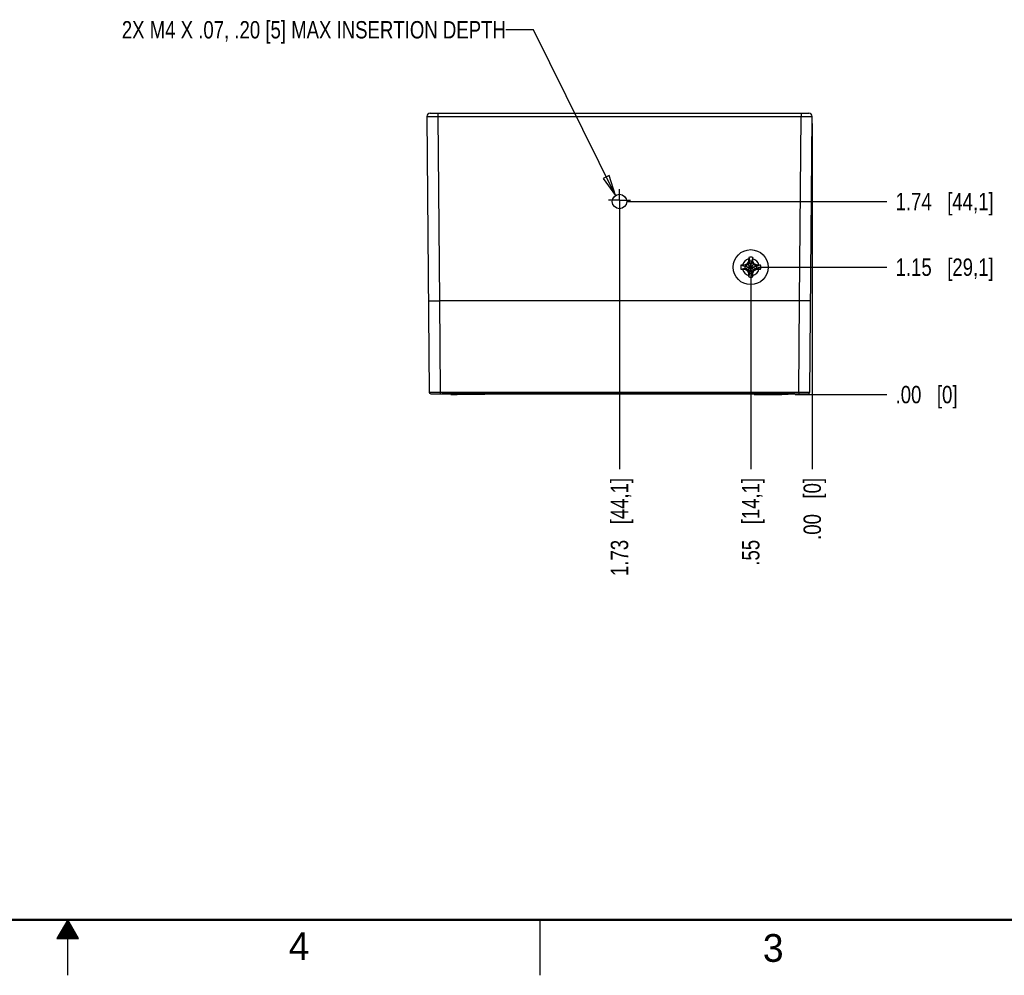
# Model space of a CAD drawing. Header units: inches. Extents: x 0 to 34, y 0 to 22.
# Tile 31 of 78: x 16.6 to 25.4, y 0 to 8.6. Entities that reach past the tile are written whole.
import ezdxf

# ---------------------------------------------------------------- set-up
doc = ezdxf.new("R2010")
doc.units = ezdxf.units.IN
doc.header["$LTSCALE"] = 1.87
doc.header["$MEASUREMENT"] = 0
doc.linetypes.add('CENTER', pattern=[0.6, 0.375, -0.075, 0.075, -0.075])
doc.layers.get('0').update_dxf_attribs({"linetype": 'CONTINUOUS'})
for name, color, linetype in [('02___PRT_ALL_AXES', 7, 'CONTINUOUS'), ('DETAIL', 7, 'CONTINUOUS'), ('DIMENSIONS', 7, 'CONTINUOUS')]:
    doc.layers.add(name, color=color, linetype=linetype)
doc.styles.get("Standard").update_dxf_attribs({"font": 'txt', "width": 0.8})
doc.styles.add('TEXTSTYLE_2', font='txt')
doc.dimstyles.new('DIMSTYLE_1', dxfattribs={"dimtxt": 0.15625, "dimasz": 0.1875, "dimexe": 0.125, "dimexo": 0.0625, "dimgap": 0.09, "dimtad": 0, "dimtih": 1, "dimtoh": 1, "dimzin": 4, "dimdsep": 46, "dimtxsty": 'STANDARD', "dimblk": 'CLOSED', "dimblk1": 'CLOSED', "dimblk2": 'CLOSED', "dimcen": 0.09, "dimadec": 0, "dimazin": 0, "dimtfac": 1, "dimtofl": 0, "dimtmove": 0, "dimatfit": 3, "dimldrblk": 'CLOSED', "dimfxl": 1, "dimtolj": 1, "dimtzin": 4, "dimarcsym": 0})
doc.dimstyles.get("Standard").update_dxf_attribs({"dimtxt": 0.15625, "dimasz": 0.1875, "dimexe": 0.125, "dimexo": 0.0625, "dimgap": 0.09, "dimtad": 0, "dimtih": 1, "dimtoh": 1, "dimdec": 3, "dimzin": 4, "dimdsep": 46, "dimtxsty": 'STANDARD', "dimblk": 'CLOSED', "dimblk1": 'CLOSED', "dimblk2": 'CLOSED', "dimcen": 0.09, "dimadec": 0, "dimazin": 0, "dimtp": 0.01, "dimtm": 0.01, "dimtfac": 1, "dimtdec": 3, "dimtofl": 0, "dimtmove": 0, "dimatfit": 3, "dimldrblk": 'CLOSED', "dimfxl": 1, "dimtolj": 1, "dimtzin": 4, "dimarcsym": 0})

# ---------------------------------------------------------------- blocks, each defined once
blk = doc.blocks.new('*D24')
at = {"layer": 'DIMENSIONS', "color": 2, "linetype": 'CONTINUOUS'}
blk.add_line((23.1463, 6.3099), (23.1463, 4.554), dxfattribs=at)
at = {"layer": 'DIMENSIONS', "color": 2, "linetype": 'CONTINUOUS', "insert": (23.0682, 4.4759), "char_height": 0.15625, "width": 1.28125, "attachment_point": 3, "rotation": 90, "line_spacing_factor": 0.9}
blk.add_mtext('.55{\\Ftxt.shx;\\W1.000000;\\H0.156250; }[14,1]', dxfattribs=at)
blk = doc.blocks.new('_CLOSED')
at = {"color": 0, "linetype": 'BYBLOCK'}
for p, q in [((0, 0), (-1, 0.167)), ((-1, 0.167), (-1, -0.167)), ((-1, -0.167), (0, 0)), ((-1, 0), (0, 0))]:
    blk.add_line(p, q, dxfattribs=at)
blk = doc.blocks.new('*D25')
at = {"layer": 'DIMENSIONS', "color": 2, "linetype": 'CONTINUOUS'}
blk.add_line((23.6994, 7.6659), (23.6994, 4.554), dxfattribs=at)
at = {"layer": 'DIMENSIONS', "color": 2, "linetype": 'CONTINUOUS', "insert": (23.6213, 4.4759), "char_height": 0.15625, "width": 0.90625, "attachment_point": 3, "rotation": 90, "line_spacing_factor": 0.9}
blk.add_mtext('.00{\\Ftxt.shx;\\W1.000000;\\H0.156250; }[0]', dxfattribs=at)
blk = doc.blocks.new('*D26')
at = {"layer": 'DIMENSIONS', "color": 2, "linetype": 'CONTINUOUS'}
blk.add_line((21.9652, 6.9005), (21.9652, 4.554), dxfattribs=at)
at = {"layer": 'DIMENSIONS', "color": 2, "linetype": 'CONTINUOUS', "insert": (21.8871, 4.4759), "char_height": 0.15625, "width": 1.40625, "attachment_point": 3, "rotation": 90, "line_spacing_factor": 0.9}
blk.add_mtext('1.73{\\Ftxt.shx;\\W1.000000;\\H0.156250; }[44,1]', dxfattribs=at)
blk = doc.blocks.new('*D27')
at = {"layer": 'DIMENSIONS', "color": 2, "linetype": 'CONTINUOUS'}
blk.add_line((23.2088, 6.3724), (24.3713, 6.3724), dxfattribs=at)
at = {"layer": 'DIMENSIONS', "color": 2, "linetype": 'CONTINUOUS', "insert": (24.4494, 6.4505), "char_height": 0.15625, "width": 1.40625, "attachment_point": 1, "line_spacing_factor": 0.9}
blk.add_mtext('1.15{\\Ftxt.shx;\\W1.000000;\\H0.156250; }[29,1]', dxfattribs=at)
blk = doc.blocks.new('*D28')
at = {"layer": 'DIMENSIONS', "color": 2, "linetype": 'CONTINUOUS'}
blk.add_line((23.5467, 5.2259), (24.3713, 5.2259), dxfattribs=at)
at = {"layer": 'DIMENSIONS', "color": 2, "linetype": 'CONTINUOUS', "insert": (24.4494, 5.304), "char_height": 0.15625, "width": 0.90625, "attachment_point": 1, "line_spacing_factor": 0.9}
blk.add_mtext('.00{\\Ftxt.shx;\\W1.000000;\\H0.156250; }[0]', dxfattribs=at)
blk = doc.blocks.new('*D29')
at = {"layer": 'DIMENSIONS', "color": 2, "linetype": 'CONTINUOUS'}
blk.add_line((22.0277, 6.963), (24.3713, 6.963), dxfattribs=at)
at = {"layer": 'DIMENSIONS', "color": 2, "linetype": 'CONTINUOUS', "insert": (24.4494, 7.0411), "char_height": 0.15625, "width": 1.40625, "attachment_point": 1, "line_spacing_factor": 0.9}
blk.add_mtext('1.74{\\Ftxt.shx;\\W1.000000;\\H0.156250; }[44,1]', dxfattribs=at)

msp = doc.modelspace()

# ---------------------------------------------------------------- linework, layer by layer
at = {"color": 7, "linetype": 'CONTINUOUS'}
for p, q in [((20.231, 7.7284), (20.2526, 5.2488)), ((20.261, 7.7586), (23.6694, 7.7586)), ((20.331, 7.7586), (20.331, 7.7292)), ((20.331, 7.7292), (20.3455, 6.0696)), ((20.331, 7.7292), (23.5994, 7.7292)), ((23.585, 6.0696), (23.5994, 7.7292)), ((23.5994, 7.7586), (23.5994, 7.7292)), ((23.6778, 5.2488), (23.6994, 7.7284)), ((23.0584, 6.3907), (23.0931, 6.3816)), ((23.0931, 6.3633), (23.1995, 6.3816)), ((23.0968, 6.3816), (23.0931, 6.3816)), ((23.0931, 6.3816), (23.1995, 6.3633)), ((23.0946, 6.3918), (23.0968, 6.3816)), ((23.1224, 6.3963), (23.0968, 6.3816)), ((23.0968, 6.3633), (23.1958, 6.3816)), ((23.0968, 6.3816), (23.1958, 6.3633)), ((23.1149, 6.4038), (23.1777, 6.341)), ((23.1149, 6.341), (23.1777, 6.4038)), ((23.1372, 6.4219), (23.1224, 6.3963)), ((23.1269, 6.4241), (23.1372, 6.4219)), ((23.1281, 6.4603), (23.1372, 6.4256)), ((23.1555, 6.3192), (23.1372, 6.4256)), ((23.1372, 6.4256), (23.1372, 6.4219)), ((23.1372, 6.3192), (23.1555, 6.4256)), ((23.1555, 6.3229), (23.1372, 6.4219)), ((23.1372, 6.3229), (23.1555, 6.4219)), ((23.1646, 6.4603), (23.1555, 6.4256)), ((23.1555, 6.4219), (23.1555, 6.4256)), ((23.1555, 6.4219), (23.1657, 6.4241)), ((23.1702, 6.3963), (23.1555, 6.4219)), ((23.1958, 6.3816), (23.1702, 6.3963)), ((23.198, 6.3918), (23.1958, 6.3816)), ((23.1995, 6.3816), (23.1958, 6.3816)), ((23.2342, 6.3907), (23.1995, 6.3816)), ((23.0584, 6.3542), (23.0931, 6.3633)), ((23.0931, 6.3633), (23.0968, 6.3633)), ((23.0946, 6.353), (23.0968, 6.3633)), ((23.0968, 6.3633), (23.1224, 6.3485)), ((23.1224, 6.3485), (23.1372, 6.3229)), ((23.1372, 6.3229), (23.1269, 6.3207)), ((23.1281, 6.2845), (23.1372, 6.3192)), ((23.1372, 6.3229), (23.1372, 6.3192)), ((23.1555, 6.3229), (23.1702, 6.3485)), ((23.1657, 6.3207), (23.1555, 6.3229)), ((23.1555, 6.3192), (23.1555, 6.3229)), ((23.1646, 6.2845), (23.1555, 6.3192)), ((23.1702, 6.3485), (23.1958, 6.3633)), ((23.1958, 6.3633), (23.1995, 6.3633)), ((23.1958, 6.3633), (23.198, 6.353)), ((23.2342, 6.3542), (23.1995, 6.3633)), ((20.2455, 6.0688), (20.3455, 6.0696)), ((20.3454, 6.0696), (20.3526, 5.2486)), ((23.585, 6.0696), (20.3454, 6.0696)), ((23.5778, 5.2486), (23.585, 6.0696)), ((23.685, 6.0688), (23.585, 6.0696)), ((20.2676, 5.2339), (23.6628, 5.2339)), ((20.3526, 5.2486), (20.3526, 5.2339)), ((20.3526, 5.2486), (23.5778, 5.2486)), ((20.3675, 5.2339), (20.3682, 5.2339)), ((20.3884, 5.2339), (20.3682, 5.2339)), ((20.3884, 5.2339), (20.3884, 5.2339)), ((23.542, 5.2339), (20.3884, 5.2339)), ((20.4462, 5.226), (20.4541, 5.2339)), ((20.4462, 5.2259), (20.4542, 5.2339)), ((20.6942, 5.2259), (20.6862, 5.2339)), ((20.6942, 5.226), (20.6863, 5.2339)), ((20.7542, 5.2261), (20.7464, 5.2339)), ((23.1762, 5.2261), (23.184, 5.2339)), ((23.2362, 5.226), (23.2441, 5.2339)), ((23.2362, 5.2259), (23.2442, 5.2339)), ((23.4842, 5.2259), (23.4762, 5.2339)), ((23.4842, 5.226), (23.4764, 5.2339)), ((23.5778, 5.2486), (23.5778, 5.2339)), ((23.6082, 5.2339), (23.6084, 5.2339)), ((20.4462, 5.226), (20.4463, 5.226)), ((20.4462, 5.2259), (20.5058, 5.2259)), ((20.6346, 5.2259), (20.5058, 5.2259)), ((20.6942, 5.2259), (20.6346, 5.2259)), ((20.6946, 5.2261), (20.6941, 5.2261)), ((20.6942, 5.226), (20.6941, 5.226)), ((20.7542, 5.2261), (20.6946, 5.2261)), ((23.1762, 5.2261), (23.2358, 5.2261)), ((23.2358, 5.2261), (23.2363, 5.2261)), ((23.2362, 5.226), (23.2363, 5.226)), ((23.2362, 5.2259), (23.2958, 5.2259)), ((23.2958, 5.2259), (23.4246, 5.2259)), ((23.4842, 5.2259), (23.4246, 5.2259)), ((23.4842, 5.226), (23.4841, 5.226))]:
    msp.add_line(p, q, dxfattribs=at)
at = {"color": 2, "linetype": 'CONTINUOUS'}
for p, q in [((17, 0.5), (16.902, 0.3303)), ((16.9712, 0.45), (17.0289, 0.45)), ((16.9769, 0.46), (17.0231, 0.46)), ((16.9827, 0.47), (17.0173, 0.47)), ((16.9885, 0.48), (17.0116, 0.48)), ((16.9942, 0.49), (17.0058, 0.49)), ((17.098, 0.3303), (17, 0.5)), ((17, 0), (17, 0.5)), ((21.25, 0), (21.25, 0.5)), ((16.9192, 0.36), (17.0808, 0.36)), ((16.925, 0.37), (17.0751, 0.37)), ((16.9307, 0.38), (17.0693, 0.38)), ((16.9365, 0.39), (17.0635, 0.39)), ((16.9423, 0.4), (17.0578, 0.4)), ((16.9481, 0.41), (17.052, 0.41)), ((16.9538, 0.42), (17.0462, 0.42)), ((16.9596, 0.43), (17.0404, 0.43)), ((16.9654, 0.44), (17.0347, 0.44)), ((16.902, 0.3303), (17.098, 0.3303)), ((16.9076, 0.34), (17.0924, 0.34)), ((16.9134, 0.35), (17.0866, 0.35))]:
    msp.add_line(p, q, dxfattribs=at)
at = {"color": 7, "linetype": 'CONTINUOUS', "const_width": 0.02}
msp.add_lwpolyline([(0.5, 0.5), (33.5, 0.5)], dxfattribs=at)
at = {"color": 7, "linetype": 'CONTINUOUS'}
for centre, radius in [((21.9652, 6.963), 0.065), ((23.1463, 6.3724), 0.1575)]:
    msp.add_circle(centre, radius, dxfattribs=at)
for centre, radius, start, end in [((20.261, 7.7286), 0.03, 90.00159, 180.49999), ((23.6694, 7.7286), 0.03, 359.5, 89.99214), ((23.1463, 6.3724), 0.0898, 168.26459, 191.73541), ((23.1014, 5.4839), 0.9078, 91.83478, 92.71597), ((23.1463, 6.3724), 0.0763, 104.27446, 165.72554), ((23.1422, 4.2268), 2.1656, 91.26037, 91.84911), ((23.1463, 6.3724), 0.054, 170.23635, 189.76365), ((24.3339, 4.315), 2.4185, 120.26678, 120.82524), ((25.2125, 5.1797), 2.4287, 149.17593, 149.73205), ((25.3164, 6.3758), 2.1901, 178.15418, 178.73634), ((24.058, 6.4164), 0.931, 177.29504, 178.15421), ((23.1463, 6.3724), 0.0898, 78.26459, 101.73541), ((23.1463, 6.3724), 0.054, 80.23635, 99.76365), ((22.2578, 6.4173), 0.9078, 1.83478, 2.71597), ((21.0007, 6.3765), 2.1656, 1.26037, 1.84911), ((23.1463, 6.3724), 0.0763, 14.27446, 75.72554), ((21.0889, 5.1848), 2.4185, 30.26678, 30.82524), ((21.9536, 4.3062), 2.4287, 59.17593, 59.73205), ((23.1497, 4.2023), 2.1901, 88.15418, 88.73634), ((23.1463, 6.3724), 0.054, 350.23635, 9.76365), ((23.1903, 5.4607), 0.931, 87.29504, 88.15421), ((23.1463, 6.3724), 0.0898, 348.26459, 11.73541), ((23.1024, 7.2841), 0.931, 267.29504, 268.15421), ((23.1463, 6.3724), 0.0763, 194.27446, 255.72554), ((23.1429, 8.5425), 2.1901, 268.15418, 268.73634), ((24.3391, 8.4386), 2.4287, 239.17593, 239.73205), ((25.2037, 7.56), 2.4185, 210.26678, 210.82524), ((25.2919, 6.3683), 2.1656, 181.26037, 181.84911), ((24.0348, 6.3275), 0.9078, 181.83478, 182.71597), ((23.1463, 6.3724), 0.054, 260.23635, 279.76365), ((22.2346, 6.3285), 0.931, 357.29504, 358.15421), ((23.1463, 6.3724), 0.0763, 284.27446, 345.72554), ((20.9762, 6.369), 2.1901, 358.15418, 358.73634), ((21.0801, 7.5652), 2.4287, 329.17593, 329.73205), ((21.9587, 8.4298), 2.4185, 300.26678, 300.82524), ((23.1504, 8.518), 2.1656, 271.26037, 271.84911), ((23.1912, 7.2609), 0.9078, 271.83478, 272.71597), ((23.1463, 6.3724), 0.0898, 258.26459, 281.73541), ((20.2676, 5.2489), 0.015, 180.49998, 269.99738), ((20.3682, 5.2437), 0.00984, 265.62055, 270.00042), ((23.6628, 5.2489), 0.015, 270, 359.5)]:
    msp.add_arc(centre, radius, start, end, dxfattribs=at)
for points, knots in [([(20.231, 7.7284), (20.231, 7.7284), (20.231, 7.7284), (20.231, 7.7284), (20.231, 7.7284), (20.231, 7.7284), (20.231, 7.7284), (20.231, 7.7284), (20.2311, 7.7284), (20.2311, 7.7284), (20.2312, 7.7284), (20.2312, 7.7284), (20.2313, 7.7284), (20.2315, 7.7284), (20.2316, 7.7284), (20.2317, 7.7284), (20.2319, 7.7284), (20.2321, 7.7284), (20.2325, 7.7285), (20.2329, 7.7285), (20.2334, 7.7285), (20.234, 7.7285), (20.2346, 7.7285), (20.2353, 7.7285), (20.236, 7.7285), (20.2368, 7.7286), (20.2377, 7.7286), (20.2389, 7.7286), (20.2406, 7.7286), (20.2429, 7.7286), (20.2453, 7.7287), (20.2479, 7.7287), (20.2507, 7.7287), (20.2537, 7.7288), (20.2569, 7.7288), (20.2603, 7.7288), (20.2639, 7.7288), (20.2689, 7.7289), (20.2756, 7.7289), (20.284, 7.729), (20.2928, 7.729), (20.302, 7.7291), (20.3115, 7.7291), (20.3212, 7.7291), (20.3277, 7.7291), (20.331, 7.7292)], [0, 0, 0, 0, 0.000037, 0.000066, 0.000102, 0.000201, 0.000337, 0.000509, 0.000718, 0.001248, 0.001928, 0.002758, 0.003738, 0.004867, 0.006146, 0.007574, 0.009152, 0.010879, 0.014779, 0.019272, 0.024356, 0.030027, 0.036283, 0.043118, 0.050531, 0.058514, 0.067065, 0.076178, 0.096067, 0.118134, 0.142325, 0.168582, 0.196842, 0.227037, 0.259094, 0.292935, 0.328481, 0.365643, 0.444461, 0.528629, 0.617337, 0.70973, 0.80492, 0.901988, 1, 1, 1, 1]), ([(23.5994, 7.7292), (23.6027, 7.7291), (23.6092, 7.7291), (23.6189, 7.7291), (23.6284, 7.7291), (23.6376, 7.729), (23.6464, 7.729), (23.6548, 7.7289), (23.6615, 7.7289), (23.6665, 7.7288), (23.6701, 7.7288), (23.6735, 7.7288), (23.6767, 7.7288), (23.6797, 7.7287), (23.6825, 7.7287), (23.6851, 7.7287), (23.6876, 7.7286), (23.6898, 7.7286), (23.6915, 7.7286), (23.6927, 7.7286), (23.6936, 7.7286), (23.6944, 7.7285), (23.6951, 7.7285), (23.6958, 7.7285), (23.6964, 7.7285), (23.697, 7.7285), (23.6975, 7.7285), (23.698, 7.7285), (23.6983, 7.7284), (23.6985, 7.7284), (23.6987, 7.7284), (23.6988, 7.7284), (23.699, 7.7284), (23.6991, 7.7284), (23.6992, 7.7284), (23.6993, 7.7284), (23.6993, 7.7284), (23.6994, 7.7284), (23.6994, 7.7284), (23.6994, 7.7284), (23.6994, 7.7284), (23.6994, 7.7284), (23.6994, 7.7284), (23.6994, 7.7284), (23.6994, 7.7284), (23.6994, 7.7284)], [0, 0, 0, 0, 0.098012, 0.19508, 0.29027, 0.382663, 0.471371, 0.555539, 0.634357, 0.671519, 0.707065, 0.740906, 0.772963, 0.803158, 0.831418, 0.857675, 0.881866, 0.903933, 0.923822, 0.932935, 0.941486, 0.949469, 0.956882, 0.963717, 0.969973, 0.975644, 0.980728, 0.985221, 0.989121, 0.990848, 0.992426, 0.993854, 0.995133, 0.996262, 0.997242, 0.998072, 0.998752, 0.999282, 0.999491, 0.999663, 0.999799, 0.999898, 0.999934, 0.999963, 1, 1, 1, 1]), ([(20.2526, 5.2488), (20.2526, 5.2488), (20.2526, 5.2488), (20.2526, 5.2488), (20.2526, 5.2488), (20.2526, 5.2488), (20.2526, 5.2488), (20.2527, 5.2488), (20.2527, 5.2488), (20.2527, 5.2488), (20.2527, 5.2488), (20.2528, 5.2488), (20.2529, 5.2488), (20.253, 5.2488), (20.2531, 5.2488), (20.2532, 5.2488), (20.2534, 5.2487), (20.2535, 5.2487), (20.2538, 5.2487), (20.2541, 5.2487), (20.2546, 5.2487), (20.2551, 5.2487), (20.2556, 5.2487), (20.2563, 5.2487), (20.2569, 5.2487), (20.2577, 5.2487), (20.2585, 5.2487), (20.2593, 5.2487), (20.2606, 5.2487), (20.2623, 5.2487), (20.2645, 5.2487), (20.2669, 5.2487), (20.2695, 5.2487), (20.2724, 5.2486), (20.2754, 5.2486), (20.2786, 5.2486), (20.282, 5.2486), (20.2855, 5.2486), (20.2906, 5.2486), (20.2972, 5.2486), (20.3056, 5.2486), (20.3145, 5.2486), (20.3237, 5.2486), (20.3332, 5.2486), (20.3428, 5.2486), (20.3493, 5.2486), (20.3526, 5.2486)], [0, 0, 0, 0, 0.000009, 0.000026, 0.000085, 0.00018, 0.000313, 0.000483, 0.000691, 0.000936, 0.001219, 0.001897, 0.002725, 0.003704, 0.004832, 0.00611, 0.007538, 0.009115, 0.010841, 0.01474, 0.019233, 0.024316, 0.029986, 0.036241, 0.043076, 0.050488, 0.058471, 0.067022, 0.076134, 0.096023, 0.118089, 0.14228, 0.168537, 0.196797, 0.226992, 0.25905, 0.292893, 0.328439, 0.365604, 0.444425, 0.528598, 0.617311, 0.709711, 0.804906, 0.901981, 1, 1, 1, 1]), ([(23.5778, 5.2486), (23.5811, 5.2486), (23.5876, 5.2486), (23.5973, 5.2486), (23.6067, 5.2486), (23.616, 5.2486), (23.6248, 5.2486), (23.6332, 5.2486), (23.6399, 5.2486), (23.6449, 5.2486), (23.6485, 5.2486), (23.6518, 5.2486), (23.655, 5.2486), (23.6581, 5.2486), (23.6609, 5.2487), (23.6635, 5.2487), (23.6659, 5.2487), (23.6681, 5.2487), (23.6698, 5.2487), (23.6711, 5.2487), (23.6719, 5.2487), (23.6727, 5.2487), (23.6735, 5.2487), (23.6742, 5.2487), (23.6748, 5.2487), (23.6754, 5.2487), (23.6759, 5.2487), (23.6763, 5.2487), (23.6767, 5.2487), (23.6769, 5.2487), (23.677, 5.2487), (23.6772, 5.2488), (23.6773, 5.2488), (23.6774, 5.2488), (23.6775, 5.2488), (23.6776, 5.2488), (23.6777, 5.2488), (23.6777, 5.2488), (23.6777, 5.2488), (23.6778, 5.2488), (23.6778, 5.2488), (23.6778, 5.2488), (23.6778, 5.2488), (23.6778, 5.2488), (23.6778, 5.2488), (23.6778, 5.2488), (23.6778, 5.2488)], [0, 0, 0, 0, 0.098019, 0.195094, 0.290289, 0.382689, 0.471402, 0.555575, 0.634396, 0.671561, 0.707107, 0.74095, 0.773008, 0.803203, 0.831463, 0.85772, 0.881911, 0.903977, 0.923866, 0.932978, 0.941529, 0.949512, 0.956924, 0.963759, 0.970014, 0.975684, 0.980767, 0.98526, 0.989159, 0.990885, 0.992462, 0.99389, 0.995168, 0.996296, 0.997275, 0.998103, 0.998781, 0.999064, 0.999309, 0.999517, 0.999687, 0.99982, 0.999915, 0.999974, 0.999991, 1, 1, 1, 1])]:
    msp.add_open_spline(points, degree=3, knots=knots, dxfattribs=at)
msp.add_open_spline([(20.3682, 5.2339), (20.3682, 5.2339), (20.3682, 5.2339), (20.3682, 5.2339)], degree=3, dxfattribs=at)
at = {"layer": '02___PRT_ALL_AXES', "color": 7, "linetype": 'CENTER'}
for q in [(21.9652, 7.074), (21.8651, 6.9739), (21.9652, 6.8738), (22.0653, 6.9739)]:
    msp.add_line((21.9652, 6.9739), q, dxfattribs=at)

# ---------------------------------------------------------------- texts
at = {"color": 2, "linetype": 'CONTINUOUS', "char_height": 0.25, "width": 0.25, "attachment_point": 1, "line_spacing_factor": 0.9, "style": 'TEXTSTYLE_2'}
for s, insert in [('4', (18.9884, 0.3869)), ('3', (23.2555, 0.371))]:
    msp.add_mtext(s, dxfattribs=dict(at, insert=insert))
at = {"layer": 'DETAIL', "color": 2, "linetype": 'CONTINUOUS', "insert": (20.9425, 8.5868), "char_height": 0.15625, "width": 5, "attachment_point": 3, "line_spacing_factor": 0.9}
msp.add_mtext('2X M4 X .07, .20 [5] MAX INSERTION DEPTH', dxfattribs=at)

# ---------------------------------------------------------------- dimensions: what is measured, and where the dimension line sits
at = {"layer": 'DIMENSIONS', "color": 2, "linetype": 'CONTINUOUS'}
for feature_location, offset, dtype, origin, picture, middle in [((23.1463, 6.3099), (0, -1.7559), 1, (23.6994, 7.7284), '*D24', (23.1463, 3.8352)), ((23.6994448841, 7.6658649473), (0, -3.1118776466), 1, (23.6994448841, 7.7283649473), '*D25', (23.6994448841, 4.0227373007)), ((22.0277, 6.963), (2.3436, 0), 0, (21.9652, 5.2259), '*D29', (25.1526, 6.963)), ((21.9652, 6.9005), (0, -2.3465), 1, (23.6994, 6.963), '*D26', (21.9652, 3.7727)), ((23.2088, 6.3724), (1.1625, 0), 0, (23.4842, 5.2259), '*D27', (25.1526, 6.3724)), ((23.5467286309, 5.2259099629), (0.8245912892, 0), 0, (23.4842286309, 5.2259099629), '*D28', (24.9025699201, 5.2259099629))]:
    dim = msp.add_ordinate_dim(feature_location=feature_location, offset=offset, dtype=dtype, origin=origin, dimstyle='DIMSTYLE_1', override={"dimtad": 1, "dimtih": 0, "dimtoh": 0}, dxfattribs=at)
    dim.commit()
    dim.dimension.update_dxf_attribs({"geometry": picture, "text_midpoint": middle})

# ---------------------------------------------------------------- leaders
at = {"layer": 'DETAIL', "color": 2, "linetype": 'CONTINUOUS'}
msp.add_leader([(21.9285, 7.0166), (21.1925, 8.5086), (20.9425, 8.5086)], dimstyle='STANDARD', override={"dimtad": 0}, dxfattribs=at)

doc.saveas('drawing.dxf')
